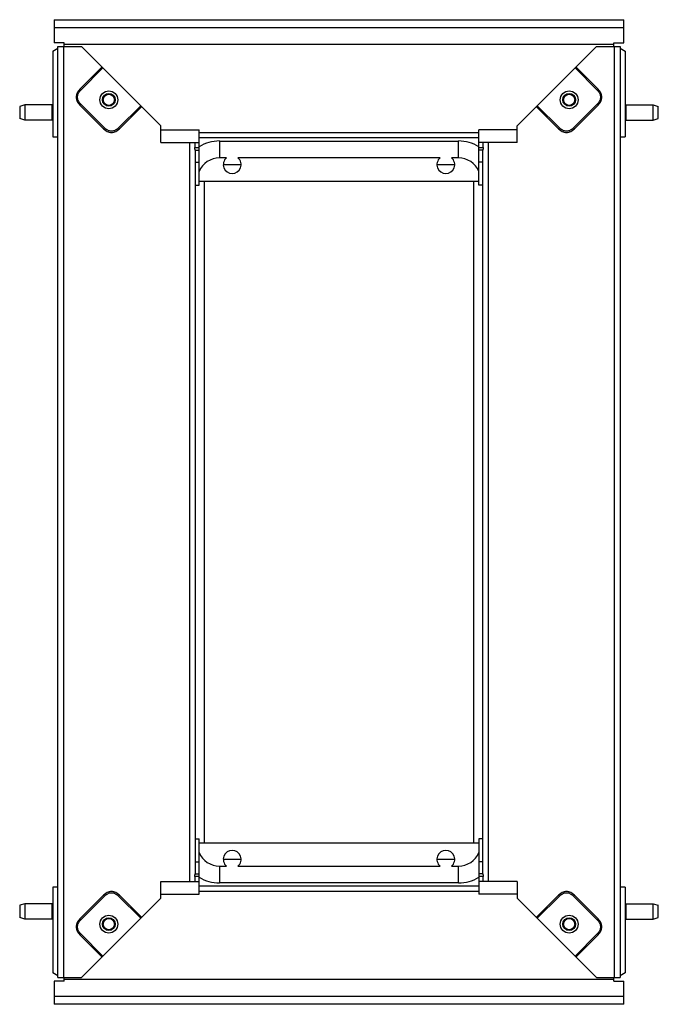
# Model space of a CAD drawing. Header units: millimetres. Extents: x 41 to 292, y 37 to 424.
import ezdxf

# ---------------------------------------------------------------- set-up
doc = ezdxf.new("R2010")
doc.units = ezdxf.units.MM
doc.header["$LTSCALE"] = 29.869836
doc.layers.get('0').update_dxf_attribs({"linetype": 'CONTINUOUS'})

msp = doc.modelspace()

# ---------------------------------------------------------------- linework, layer by layer
at = {"color": 7}
for p, q in [((54.49, 423.74), (54.49, 414.58)), ((54.49, 423.74), (278.49, 423.74)), ((278.49, 414.58), (278.49, 423.74)), ((278.49, 420.59), (54.49, 420.59)), ((58.49, 414.58), (54.49, 414.58)), ((58.49, 413.24), (58.49, 414.58)), ((274.49, 413.24), (274.49, 414.58)), ((274.49, 414.58), (278.49, 414.58)), ((53.99, 411.33), (55.99, 412.49)), ((53.99, 411.33), (53.99, 377.74)), ((55.99, 47.24), (55.99, 413.24)), ((55.99, 413.24), (65.24, 413.24)), ((58.19, 413.24), (58.19, 47.24)), ((274.49, 413.97), (58.49, 413.97)), ((96.49, 381.99), (65.24, 413.24)), ((236.49, 381.99), (267.74, 413.24)), ((267.74, 413.24), (276.99, 413.24)), ((274.79, 47.24), (274.79, 413.24)), ((276.99, 413.24), (276.99, 47.24)), ((276.99, 412.49), (278.99, 411.33)), ((278.99, 411.33), (278.99, 377.74)), ((73.32, 405.15), (64.59, 396.42)), ((64.95, 396.07), (73.68, 404.8)), ((259.3, 404.8), (268.03, 396.07)), ((268.38, 396.42), (259.65, 405.15)), ((64.59, 396.42), (64.95, 396.07)), ((268.38, 396.42), (268.03, 396.07)), ((42.94, 390.24), (40.94, 389.64)), ((40.94, 389.64), (40.94, 384.84)), ((42.94, 390.24), (42.94, 384.24)), ((53.74, 390.24), (42.94, 390.24)), ((53.74, 384.24), (53.74, 390.24)), ((53.9, 389.96), (53.74, 390.24)), ((53.9, 389.96), (53.9, 384.51)), ((53.99, 389.96), (53.9, 389.96)), ((64.59, 390.17), (64.95, 390.53)), ((64.59, 390.17), (73.92, 380.84)), ((74.28, 381.19), (64.95, 390.53)), ((88.55, 389.92), (79.82, 381.19)), ((80.17, 380.84), (88.9, 389.57)), ((244.07, 389.57), (252.8, 380.84)), ((253.16, 381.19), (244.43, 389.92)), ((268.03, 390.53), (258.7, 381.19)), ((259.05, 380.84), (268.38, 390.17)), ((268.38, 390.17), (268.03, 390.53)), ((278.99, 389.96), (279.08, 389.96)), ((279.08, 389.96), (279.24, 390.24)), ((279.08, 384.51), (279.08, 389.96)), ((279.24, 390.24), (279.24, 384.24)), ((279.24, 390.24), (290.04, 390.24)), ((290.04, 384.24), (290.04, 390.24)), ((290.04, 390.24), (292.04, 389.64)), ((292.04, 384.84), (292.04, 389.64)), ((42.94, 384.24), (40.94, 384.84)), ((53.74, 384.24), (42.94, 384.24)), ((53.9, 384.51), (53.74, 384.24)), ((53.99, 384.51), (53.9, 384.51)), ((278.99, 384.51), (279.08, 384.51)), ((279.08, 384.51), (279.24, 384.24)), ((279.24, 384.24), (290.04, 384.24)), ((290.04, 384.24), (292.04, 384.84)), ((73.92, 380.84), (74.28, 381.19)), ((80.17, 380.84), (79.82, 381.19)), ((96.49, 375.49), (96.49, 381.99)), ((96.49, 380.49), (111.49, 380.49)), ((111.49, 358.74), (111.49, 380.49)), ((111.49, 379.44), (221.49, 379.44)), ((221.49, 358.74), (221.49, 380.49)), ((236.49, 380.49), (221.49, 380.49)), ((236.49, 375.49), (236.49, 381.99)), ((252.8, 380.84), (253.16, 381.19)), ((259.05, 380.84), (258.7, 381.19)), ((53.99, 377.74), (55.99, 377.74)), ((96.49, 375.49), (111.49, 375.49)), ((107.79, 84.99), (107.79, 375.49)), ((109.77, 375.49), (109.77, 373.49)), ((221.49, 377.24), (111.49, 377.24)), ((119.49, 376.05), (119.49, 369.42)), ((119.49, 376.05), (213.49, 376.05)), ((213.49, 369.42), (213.49, 376.05)), ((236.49, 375.49), (221.49, 375.49)), ((223.2, 373.49), (223.2, 375.49)), ((225.19, 375.49), (225.19, 84.99)), ((276.99, 377.74), (278.99, 377.74)), ((109.77, 373.49), (111.49, 373.49)), ((109.99, 372.49), (109.99, 87.99)), ((109.99, 372.49), (111.49, 372.49)), ((221.49, 373.49), (223.2, 373.49)), ((222.99, 372.49), (221.49, 372.49)), ((222.99, 87.99), (222.99, 372.49)), ((109.99, 367.74), (111.49, 367.74)), ((122.24, 369.42), (119.49, 369.42)), ((206.24, 369.42), (126.73, 369.42)), ((213.49, 369.42), (210.73, 369.42)), ((222.99, 367.74), (221.49, 367.74)), ((127.83, 366.74), (121.15, 366.74)), ((211.83, 366.74), (205.15, 366.74)), ((111.49, 360.24), (221.49, 360.24)), ((113.49, 360.24), (113.49, 100.24)), ((219.49, 100.24), (219.49, 360.24)), ((109.99, 358.74), (111.49, 358.74)), ((222.99, 358.74), (221.49, 358.74)), ((109.99, 101.74), (111.49, 101.74)), ((111.49, 79.99), (111.49, 101.74)), ((222.99, 101.74), (221.49, 101.74)), ((221.49, 101.74), (221.49, 79.99)), ((111.49, 100.24), (221.49, 100.24)), ((121.15, 93.74), (127.83, 93.74)), ((205.15, 93.74), (211.83, 93.74)), ((109.99, 92.74), (111.49, 92.74)), ((119.49, 91.05), (122.24, 91.05)), ((119.49, 91.05), (119.49, 84.42)), ((126.74, 91.05), (206.24, 91.05)), ((210.74, 91.05), (213.49, 91.05)), ((213.49, 84.42), (213.49, 91.05)), ((222.99, 92.74), (221.49, 92.74)), ((111.49, 86.99), (109.77, 86.99)), ((109.77, 86.99), (109.77, 84.99)), ((109.99, 87.99), (111.49, 87.99)), ((222.99, 87.99), (221.49, 87.99)), ((223.2, 86.99), (221.49, 86.99)), ((223.2, 84.99), (223.2, 86.99)), ((55.99, 82.74), (53.99, 82.74)), ((53.99, 82.74), (53.99, 49.14)), ((96.49, 84.99), (111.49, 84.99)), ((96.49, 78.49), (96.49, 84.99)), ((111.49, 83.24), (221.49, 83.24)), ((213.49, 84.42), (119.49, 84.42)), ((236.49, 84.99), (221.49, 84.99)), ((236.49, 84.99), (236.49, 78.49)), ((278.99, 82.74), (276.99, 82.74)), ((278.99, 82.74), (278.99, 49.14)), ((73.92, 79.63), (64.59, 70.3)), ((64.95, 69.95), (74.28, 79.28)), ((65.24, 47.24), (96.49, 78.49)), ((73.92, 79.63), (74.28, 79.28)), ((80.17, 79.63), (79.82, 79.28)), ((79.82, 79.28), (88.55, 70.55)), ((88.9, 70.9), (80.17, 79.63)), ((96.49, 79.99), (111.49, 79.99)), ((221.49, 81.04), (111.49, 81.04)), ((236.49, 79.99), (221.49, 79.99)), ((236.49, 78.49), (267.74, 47.24)), ((252.8, 79.63), (244.07, 70.9)), ((244.43, 70.55), (253.16, 79.28)), ((252.8, 79.63), (253.16, 79.28)), ((259.05, 79.63), (258.7, 79.28)), ((258.7, 79.28), (268.03, 69.95)), ((268.38, 70.3), (259.05, 79.63)), ((42.94, 76.24), (40.94, 75.64)), ((40.94, 75.64), (40.94, 70.84)), ((53.74, 76.24), (42.94, 76.24)), ((42.94, 76.24), (42.94, 70.24)), ((53.9, 75.96), (53.74, 76.24)), ((53.74, 70.24), (53.74, 76.24)), ((53.99, 75.96), (53.9, 75.96)), ((53.9, 75.96), (53.9, 70.51)), ((278.99, 75.96), (279.08, 75.96)), ((279.08, 75.96), (279.24, 76.24)), ((279.08, 70.51), (279.08, 75.96)), ((279.24, 76.24), (290.04, 76.24)), ((279.24, 76.24), (279.24, 70.24)), ((290.04, 76.24), (292.04, 75.64)), ((290.04, 70.24), (290.04, 76.24)), ((292.04, 70.84), (292.04, 75.64)), ((42.94, 70.24), (40.94, 70.84)), ((53.74, 70.24), (42.94, 70.24)), ((53.9, 70.51), (53.74, 70.24)), ((53.99, 70.51), (53.9, 70.51)), ((64.59, 70.3), (64.95, 69.95)), ((268.38, 70.3), (268.03, 69.95)), ((278.99, 70.51), (279.08, 70.51)), ((279.08, 70.51), (279.24, 70.24)), ((279.24, 70.24), (290.04, 70.24)), ((290.04, 70.24), (292.04, 70.84)), ((64.59, 64.05), (64.95, 64.4)), ((64.59, 64.05), (73.32, 55.32)), ((73.68, 55.67), (64.95, 64.4)), ((268.03, 64.4), (259.3, 55.67)), ((259.65, 55.32), (268.38, 64.05)), ((268.38, 64.05), (268.03, 64.4)), ((55.99, 47.99), (53.99, 49.14)), ((55.99, 47.24), (65.24, 47.24)), ((58.49, 45.89), (58.49, 47.24)), ((274.49, 46.51), (58.49, 46.51)), ((267.74, 47.24), (276.99, 47.24)), ((274.49, 45.89), (274.49, 47.24)), ((278.99, 49.14), (276.99, 47.99)), ((58.49, 45.89), (54.49, 45.89)), ((54.49, 45.89), (54.49, 36.74)), ((274.49, 45.89), (278.49, 45.89)), ((278.49, 36.74), (278.49, 45.89)), ((54.49, 39.88), (278.49, 39.88)), ((278.49, 36.74), (54.49, 36.74))]:
    msp.add_line(p, q, dxfattribs=at)
for centre, radius in [((75.99, 392.24), 3.5), ((256.99, 392.24), 3.5), ((75.99, 392.24), 2.5), ((75.99, 392.24), 2.2), ((256.99, 392.24), 2.5), ((256.99, 392.24), 2.2), ((75.99, 68.24), 3.5), ((75.99, 68.24), 2.5), ((75.99, 68.24), 2.2), ((256.99, 68.24), 3.5), ((256.99, 68.24), 2.5), ((256.99, 68.24), 2.2)]:
    msp.add_circle(centre, radius, dxfattribs=at)
for centre, radius, start, end in [((119.49, 360.74), 15.32, 90, 121.4872), ((213.49, 360.74), 15.32, 58.5128, 90), ((119.49, 360.74), 8.68, 90, 157.117), ((124.49, 366.74), 3.5, 129.9634, 50.0566), ((208.49, 366.74), 3.5, 129.9634, 50.0566), ((213.49, 360.74), 8.68, 22.883, 90), ((124.49, 93.74), 3.5, 309.9634, 230.0566), ((208.49, 93.74), 3.5, 309.9634, 230.0566), ((119.49, 99.74), 8.68, 202.883, 270), ((213.49, 99.74), 8.68, 270, 337.117), ((119.49, 99.74), 15.32, 238.5128, 270), ((213.49, 99.74), 15.32, 270, 301.4872)]:
    msp.add_arc(centre, radius, start, end, dxfattribs=at)
for points, knots in [([(64.59, 396.42), (64.38, 396.21), (64, 395.77), (63.52, 395.02), (63.21, 394.18), (63.11, 393.3), (63.21, 392.41), (63.63, 391.3), (64.18, 390.59), (64.59, 390.17)], [0, 0, 0, 0, 0.125201, 0.250363, 0.375473, 0.500544, 0.625585, 0.750623, 1, 1, 1, 1]), ([(64.95, 390.53), (64.76, 390.71), (64.42, 391.11), (63.99, 391.77), (63.71, 392.51), (63.61, 393.3), (63.71, 394.08), (63.99, 394.82), (64.42, 395.49), (64.76, 395.88), (64.95, 396.07)], [0, 0, 0, 0, 0.125031, 0.250018, 0.374929, 0.499828, 0.624773, 0.74978, 0.874871, 1, 1, 1, 1]), ([(268.03, 396.07), (268.21, 395.88), (268.56, 395.49), (268.98, 394.82), (269.27, 394.08), (269.37, 393.3), (269.27, 392.51), (268.99, 391.77), (268.56, 391.11), (268.21, 390.71), (268.03, 390.53)], [0, 0, 0, 0, 0.125045, 0.250042, 0.374957, 0.499852, 0.624785, 0.749778, 0.874865, 1, 1, 1, 1]), ([(268.38, 390.17), (268.59, 390.38), (268.98, 390.83), (269.45, 391.58), (269.76, 392.41), (269.87, 393.3), (269.76, 394.18), (269.35, 395.29), (268.8, 396.01), (268.38, 396.42)], [0, 0, 0, 0, 0.125193, 0.250342, 0.375435, 0.5005, 0.625549, 0.750605, 1, 1, 1, 1]), ([(73.92, 380.84), (74.13, 380.63), (74.58, 380.25), (75.33, 379.77), (76.16, 379.46), (77.05, 379.36), (77.93, 379.46), (79.04, 379.88), (79.76, 380.43), (80.17, 380.84)], [0, 0, 0, 0, 0.125183, 0.25032, 0.375399, 0.500443, 0.625485, 0.750563, 1, 1, 1, 1]), ([(79.82, 381.19), (79.63, 381.01), (79.24, 380.67), (78.57, 380.24), (77.84, 379.96), (77.05, 379.86), (76.26, 379.96), (75.52, 380.24), (74.86, 380.67), (74.46, 381.01), (74.28, 381.19)], [0, 0, 0, 0, 0.125026, 0.250008, 0.374918, 0.499818, 0.624768, 0.749783, 0.874875, 1, 1, 1, 1]), ([(252.8, 380.84), (253.01, 380.63), (253.46, 380.25), (254.21, 379.77), (255.04, 379.46), (255.93, 379.36), (256.81, 379.46), (257.92, 379.88), (258.64, 380.43), (259.05, 380.84)], [0, 0, 0, 0, 0.125193, 0.250344, 0.37544, 0.500509, 0.62556, 0.750613, 1, 1, 1, 1]), ([(258.7, 381.19), (258.51, 381.01), (258.12, 380.67), (257.45, 380.24), (256.71, 379.96), (255.93, 379.86), (255.14, 379.96), (254.4, 380.24), (253.74, 380.67), (253.34, 381.01), (253.16, 381.19)], [0, 0, 0, 0, 0.125004, 0.249983, 0.374918, 0.499855, 0.624827, 0.749833, 0.874902, 1, 1, 1, 1]), ([(109.99, 372.49), (109.99, 372.49), (109.97, 372.52), (109.96, 372.58), (109.92, 372.68), (109.88, 372.8), (109.84, 372.94), (109.79, 373.17), (109.77, 373.36), (109.77, 373.49)], [0, 0, 0, 0, 0.024187, 0.086783, 0.183999, 0.31041, 0.460485, 0.629262, 1, 1, 1, 1]), ([(223.2, 373.49), (223.2, 373.36), (223.19, 373.17), (223.14, 372.94), (223.09, 372.8), (223.06, 372.68), (223.02, 372.58), (223, 372.52), (222.98, 372.49), (222.99, 372.49)], [0, 0, 0, 0, 0.370576, 0.539298, 0.689425, 0.815891, 0.913132, 0.975772, 1, 1, 1, 1]), ([(109.77, 86.99), (109.77, 87.11), (109.79, 87.3), (109.84, 87.53), (109.88, 87.68), (109.92, 87.8), (109.96, 87.89), (109.97, 87.95), (109.99, 87.98), (109.99, 87.99)], [0, 0, 0, 0, 0.370576, 0.539298, 0.689425, 0.815891, 0.913132, 0.975772, 1, 1, 1, 1]), ([(222.99, 87.99), (222.98, 87.98), (223, 87.95), (223.02, 87.89), (223.06, 87.8), (223.09, 87.68), (223.14, 87.53), (223.19, 87.3), (223.2, 87.11), (223.2, 86.99)], [0, 0, 0, 0, 0.024187, 0.086783, 0.183999, 0.31041, 0.460485, 0.629262, 1, 1, 1, 1]), ([(80.17, 79.63), (79.97, 79.84), (79.52, 80.23), (78.77, 80.7), (77.93, 81.01), (77.05, 81.12), (76.16, 81.01), (75.05, 80.6), (74.34, 80.05), (73.92, 79.63)], [0, 0, 0, 0, 0.125173, 0.250306, 0.375385, 0.500428, 0.625471, 0.750551, 1, 1, 1, 1]), ([(74.28, 79.28), (74.46, 79.46), (74.86, 79.81), (75.52, 80.23), (76.26, 80.52), (77.05, 80.61), (77.83, 80.52), (78.57, 80.23), (79.24, 79.81), (79.63, 79.46), (79.82, 79.28)], [0, 0, 0, 0, 0.125073, 0.250104, 0.375072, 0.499996, 0.624924, 0.749887, 0.874923, 1, 1, 1, 1]), ([(259.05, 79.63), (258.84, 79.84), (258.4, 80.23), (257.65, 80.7), (256.81, 81.01), (255.93, 81.12), (255.04, 81.01), (253.93, 80.6), (253.22, 80.05), (252.8, 79.63)], [0, 0, 0, 0, 0.125193, 0.250343, 0.375437, 0.500504, 0.625554, 0.750609, 1, 1, 1, 1]), ([(253.16, 79.28), (253.34, 79.46), (253.74, 79.81), (254.4, 80.23), (255.14, 80.52), (255.93, 80.61), (256.71, 80.52), (257.45, 80.23), (258.12, 79.81), (258.51, 79.46), (258.7, 79.28)], [0, 0, 0, 0, 0.125021, 0.250002, 0.374918, 0.499829, 0.624789, 0.749801, 0.874884, 1, 1, 1, 1]), ([(64.59, 70.3), (64.38, 70.09), (64, 69.65), (63.52, 68.9), (63.21, 68.06), (63.11, 67.18), (63.21, 66.29), (63.63, 65.18), (64.18, 64.47), (64.59, 64.05)], [0, 0, 0, 0, 0.125173, 0.250304, 0.375382, 0.500423, 0.625463, 0.750542, 1, 1, 1, 1]), ([(64.95, 64.4), (64.76, 64.59), (64.42, 64.99), (63.99, 65.65), (63.71, 66.39), (63.61, 67.18), (63.71, 67.96), (63.99, 68.7), (64.42, 69.37), (64.76, 69.76), (64.95, 69.95)], [0, 0, 0, 0, 0.125021, 0.250029, 0.374993, 0.499929, 0.624877, 0.749858, 0.87491, 1, 1, 1, 1]), ([(268.03, 69.95), (268.21, 69.76), (268.56, 69.37), (268.98, 68.7), (269.27, 67.96), (269.37, 67.18), (269.27, 66.39), (268.99, 65.65), (268.56, 64.99), (268.21, 64.59), (268.03, 64.4)], [0, 0, 0, 0, 0.125012, 0.249992, 0.374921, 0.499849, 0.624818, 0.749823, 0.874895, 1, 1, 1, 1]), ([(268.38, 64.05), (268.59, 64.26), (268.98, 64.71), (269.45, 65.46), (269.76, 66.29), (269.87, 67.18), (269.76, 68.06), (269.35, 69.17), (268.8, 69.89), (268.38, 70.3)], [0, 0, 0, 0, 0.125173, 0.250307, 0.375388, 0.500432, 0.625477, 0.750558, 1, 1, 1, 1])]:
    msp.add_open_spline(points, degree=3, knots=knots, dxfattribs=at)

doc.saveas('drawing.dxf')
